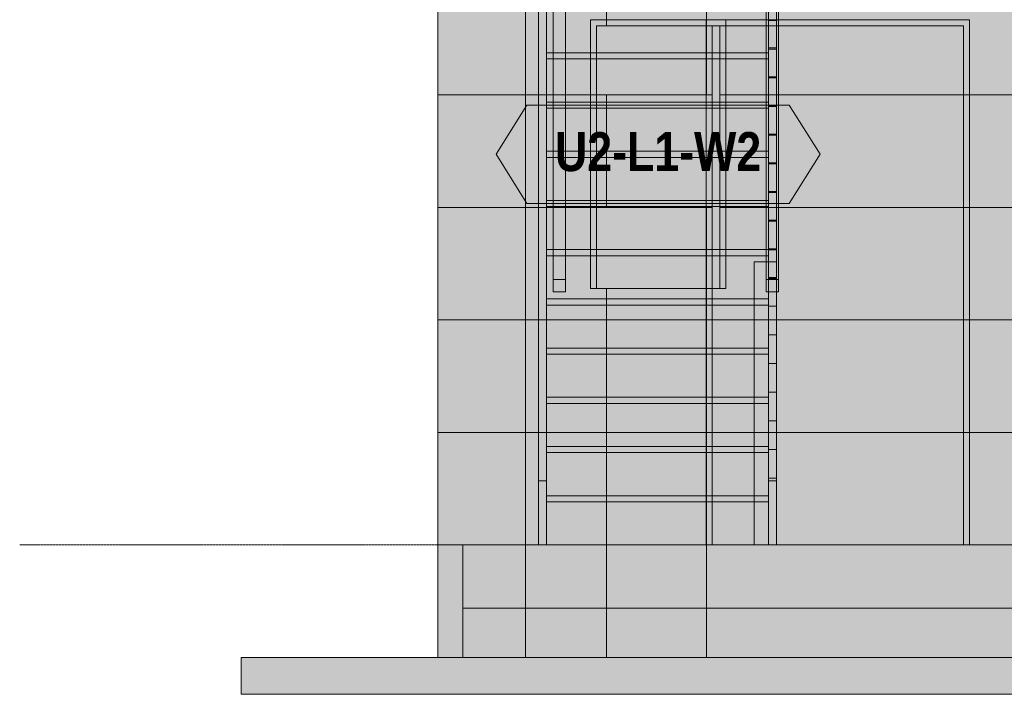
# Model space of a CAD drawing. Header units: millimetres. Extents: x -14427 to 3858, y -4805 to 8167.
# Tile 2 of 30: x -13952 to -9950, y -607 to 2135. Entities that reach past the tile are written whole.
import ezdxf
from ezdxf.enums import TextEntityAlignment as Align

# ---------------------------------------------------------------- set-up
doc = ezdxf.new("R2010")
doc.units = ezdxf.units.MM
doc.linetypes.add('DASHED', pattern=[1.524, 1.27, -0.254])
for name, color, linetype in [('FILL-C_DDC89D', 7, 'Continuous'), ('FILL-C_DEC89D', 7, 'Continuous'), ('FILL-EPS', 7, 'Continuous'), ('FILL-LIGHT', 7, 'Continuous'), ('FILL-TIMBER', 7, 'Continuous'), ('FILL-WHITE', 7, 'Continuous'), ('LINE-C_2E8C94', 7, 'Continuous'), ('LINE-C_337880', 7, 'Continuous'), ('LINE-INK', 7, 'Continuous'), ('LINE-STEEL-DASH', 7, 'DASHED'), ('LINE-STEEL_GREY', 7, 'Continuous'), ('LINE-TEAL_DK', 7, 'Continuous'), ('LINE-TIMBER_DK', 7, 'Continuous'), ('TEXT-TEAL_DK', 7, 'Continuous')]:
    doc.layers.add(name, color=color, linetype=linetype)
doc.styles.add('OpenSansCondensed-Bold', font='OpenSansCondensed-Bold.ttf')

msp = doc.modelspace()

# ---------------------------------------------------------------- hatches: boundary and pattern name
at = {"layer": 'FILL-C_DDC89D', "true_color": 0xddc89d}
h = msp.add_hatch(color=9, dxfattribs=at)
h.dxf.hatch_style = 1
h.paths.add_polyline_path([(-11843.4, 260), (-11843.4, 2670.8), (-11811.4, 2670.8), (-11811.4, 260)])
h = msp.add_hatch(color=9, dxfattribs=at)
h.dxf.hatch_style = 1
h.paths.add_polyline_path([(-10908.4, 260), (-10908.4, 2670.8), (-10876.4, 2670.8), (-10876.4, 260)])
at = {"layer": 'FILL-C_DEC89D', "true_color": 0xdec89d}
h = msp.add_hatch(color=31, dxfattribs=at)
h.dxf.hatch_style = 1
h.paths.add_polyline_path([(-11783.4, 1078.3), (-11783.4, 3480), (-11733.4, 3480), (-11733.4, 1078.3)])
h = msp.add_hatch(color=31, dxfattribs=at)
h.dxf.hatch_style = 1
h.paths.add_polyline_path([(-10917.4, 1078.3), (-10917.4, 3480), (-10867.4, 3480), (-10867.4, 1078.3)])
h = msp.add_hatch(color=31, dxfattribs=at)
h.dxf.hatch_style = 1
h.paths.add_polyline_path([(-11783.4, 3430), (-11733.4, 3430), (-11733.4, 1028.2), (-11783.4, 1028.2)])
h = msp.add_hatch(color=31, dxfattribs=at)
h.dxf.hatch_style = 1
h.paths.add_polyline_path([(-10917.4, 3430), (-10867.4, 3430), (-10867.4, 1028.2), (-10917.4, 1028.2)])
h = msp.add_hatch(color=31, dxfattribs=at)
h.dxf.hatch_style = 1
h.paths.add_polyline_path([(-11843.4, 2301.4), (-11843.4, 2301.4), (-11843.4, 2301.4), (-11811.4, 2301.4), (-11811.4, 0), (-11811.4, 0), (-11811.4, 0), (-11843.4, 0)])
h = msp.add_hatch(color=31, dxfattribs=at)
h.dxf.hatch_style = 1
h.paths.add_polyline_path([(-10908.4, 2301.4), (-10908.4, 2301.4), (-10908.4, 2301.4), (-10876.4, 2301.4), (-10876.4, 0), (-10876.4, 0), (-10876.4, 0), (-10908.4, 0)])
at = {"layer": 'FILL-EPS', "true_color": 0xccffff}
h = msp.add_hatch(color=7, dxfattribs=at)
h.dxf.hatch_style = 1
h.paths.add_polyline_path([(-12252.4, 0), (-12252.4, 2743.2), (-11896.8, 2743.2), (-11896.6, 2744.8), (-11896.5, 2744.8), (-11896.5, 0), (-11896.8, 0)])
h = msp.add_hatch(color=7, dxfattribs=at)
h.dxf.hatch_style = 1
h.paths.add_polyline_path([(-12252.4, 2743.2), (-11896.5, 2743.2), (-11896.5, 0), (-12252.4, 0)])
h = msp.add_hatch(color=7, dxfattribs=at)
h.dxf.hatch_style = 1
h.paths.add_polyline_path([(-12252.4, 2743.2), (-11896.8, 2743.2), (-11896.8, 0), (-12252.4, 0)])
h = msp.add_hatch(color=7, dxfattribs=at)
h.dxf.hatch_style = 1
h.paths.add_polyline_path([(-12252.4, 0), (-12252.4, 2743.2), (-11896.8, 2743.2), (-11896.8, 0)])
h = msp.add_hatch(color=7, dxfattribs=at)
h.dxf.hatch_style = 1
h.paths.add_polyline_path([(-12252.4, 2743.2), (-11896.8, 2743.2), (-11896.5, 2743.2), (-11896.5, 0), (-11896.5, 0), (-11896.5, 0), (-11896.5, -1.6), (-11896.6, -1.6), (-11896.8, 0), (-12252.4, 0)])
h = msp.add_hatch(color=7, dxfattribs=at)
h.dxf.hatch_style = 1
h.paths.add_polyline_path([(-12252.4, 0), (-12252.4, 2743.2), (-11896.5, 2743.2), (-11896.5, 0)])
h = msp.add_hatch(color=7, dxfattribs=at)
h.dxf.hatch_style = 1
h.paths.add_polyline_path([(-11896.5, 2743.2), (-355.9, 2743.2), (-355.9, 0), (-1116, 0), (-1116, 2109.1), (-2136.5, 2109.1), (-2136.5, 0), (-10116.4, 0), (-10116.4, 2109.1), (-11136.9, 2109.1), (-11136.9, 0), (-11896.5, 0)])
h.paths.add_polyline_path([(-5520.5, 2109.1), (-5520.5, 737), (-3695, 737), (-3695, 2109.1)], flags=0)
h.paths.add_polyline_path([(-8557.9, 2109.1), (-8557.9, 737), (-6732.4, 737), (-6732.4, 2109.1)], flags=0)
h = msp.add_hatch(color=7, dxfattribs=at)
h.dxf.hatch_style = 1
h.paths.add_polyline_path([(-11896.5, 2743.2), (-355.9, 2743.2), (-355.9, 0), (-1091, 0), (-1091, 2134.1), (-2161.5, 2134.1), (-2161.5, 0), (-10091.4, 0), (-10091.4, 2134.1), (-11161.9, 2134.1), (-11161.9, 0), (-11896.5, 0)])
h.paths.add_polyline_path([(-5545.5, 737), (-3670, 737), (-3670, 2134.1), (-5545.5, 2134.1)], flags=0)
h.paths.add_polyline_path([(-8582.9, 737), (-6707.4, 737), (-6707.4, 2134.1), (-8582.9, 2134.1)], flags=0)
h = msp.add_hatch(color=7, dxfattribs=at)
h.dxf.hatch_style = 1
h.paths.add_polyline_path([(-11896.5, 2743.2), (-355.9, 2743.2), (-355.9, 0), (-4128, 0), (-4128, 2134.1), (-5198.5, 2134.1), (-5198.5, 0), (-7053.4, 0), (-7053.4, 2134.1), (-8123.9, 2134.1), (-8123.9, 0), (-11896.5, 0)])
h.paths.add_polyline_path([(-619.5, 2134.1), (-1170, 2134.1), (-1170, 1041.8), (-619.5, 1041.8)], flags=0)
h.paths.add_polyline_path([(-2432, 1041.8), (-2432, 2134.1), (-3632.5, 2134.1), (-3632.5, 1041.8)], flags=0)
h.paths.add_polyline_path([(-8619.4, 1041.8), (-8619.4, 2134.1), (-9819.9, 2134.1), (-9819.9, 1041.8)], flags=0)
h.paths.add_polyline_path([(-11081.9, 2134.1), (-11632.4, 2134.1), (-11632.4, 1041.8), (-11081.9, 1041.8)], flags=0)
h = msp.add_hatch(color=7, dxfattribs=at)
h.dxf.hatch_style = 1
h.paths.add_polyline_path([(-11896.5, 0), (-11896.5, 2743.2), (-355.9, 2743.2), (-355.9, 0), (-4153, 0), (-4153, 2109.1), (-5173.5, 2109.1), (-5173.5, 0), (-7078.4, 0), (-7078.4, 2109.1), (-8098.9, 2109.1), (-8098.9, 0)])
h.paths.add_polyline_path([(-644.5, 1041.8), (-644.5, 2109.1), (-1145, 2109.1), (-1145, 1041.8)], flags=0)
h.paths.add_polyline_path([(-2457, 1041.8), (-2457, 2109.1), (-3607.5, 2109.1), (-3607.5, 1041.8)], flags=0)
h.paths.add_polyline_path([(-8644.4, 2109.1), (-9794.9, 2109.1), (-9794.9, 1041.8), (-8644.4, 1041.8)], flags=0)
h.paths.add_polyline_path([(-11106.9, 2109.1), (-11607.4, 2109.1), (-11607.4, 1041.8), (-11106.9, 1041.8)], flags=0)
h = msp.add_hatch(color=7, dxfattribs=at)
h.dxf.hatch_style = 1
h.paths.add_polyline_path([(-11632.4, 2134.1), (-11081.9, 2134.1), (-11081.9, 1041.8), (-11106.9, 1041.8), (-11106.9, 2109.1), (-11607.4, 2109.1), (-11607.4, 1041.8), (-11632.4, 1041.8)])
h = msp.add_hatch(color=7, dxfattribs=at)
h.dxf.hatch_style = 1
h.paths.add_polyline_path([(-11161.9, 2134.1), (-10091.4, 2134.1), (-10091.4, 0), (-10116.4, 0), (-10116.4, 2109.1), (-11136.9, 2109.1), (-11136.9, 0), (-11161.9, 0)])
at = {"layer": 'FILL-EPS', "true_color": 0xc0f0f0}
h = msp.add_hatch(color=254, dxfattribs=at)
h.dxf.hatch_style = 1
h.paths.add_polyline_path([(-12253.3, 0), (-12253.3, 1.6), (-12253.1, 1.6), (-12253, 1.6), (-12252.8, 1.6), (-12252.4, 1.6), (-12252.4, -457.2), (-12252.4, -457.2), (-12252.4, -458.8), (-12252.5, -458.8), (-12252.9, -458.8), (-12253.3, -458.8), (-12253.3, 0)])
h = msp.add_hatch(color=254, dxfattribs=at)
h.dxf.hatch_style = 1
h.paths.add_polyline_path([(-12253.3, 0), (-12253.3, 1.6), (-12253.1, 1.6), (-12253, 1.6), (-12252.8, 1.6), (-12252.4, 1.6), (-12252.4, -457.2), (-12252.4, -458.8), (-12252.5, -458.8), (-12252.9, -458.8), (-12253.3, -458.8)])
at = {"layer": 'FILL-EPS', "true_color": 0xccffff}
h = msp.add_hatch(color=7, dxfattribs=at)
h.dxf.hatch_style = 1
h.paths.add_polyline_path([(-12252.4, -457.2), (-12252.4, 0), (-11896.5, 0), (-11896.5, -457.2)])
h = msp.add_hatch(color=7, dxfattribs=at)
h.dxf.hatch_style = 1
h.paths.add_polyline_path([(-12252.4, -457.2), (-12252.4, 0), (-12150.8, 0), (-12150.8, -457.2)])
h = msp.add_hatch(color=7, dxfattribs=at)
h.dxf.hatch_style = 1
h.paths.add_polyline_path([(-12252.4, 0), (-12150.8, 0), (-12150.8, -457.2), (-12252.4, -457.2)])
h = msp.add_hatch(color=7, dxfattribs=at)
h.dxf.hatch_style = 1
h.paths.add_polyline_path([(-12252.4, -457.2), (-12252.4, 0), (-12150.8, 0), (-12150.8, -457.2)])
h = msp.add_hatch(color=7, dxfattribs=at)
h.dxf.hatch_style = 1
h.paths.add_polyline_path([(-12252.4, 0), (-12150.8, 0), (-12150.8, -457.2), (-12252.4, -457.2)])
h = msp.add_hatch(color=7, dxfattribs=at)
h.dxf.hatch_style = 1
h.paths.add_polyline_path([(-12252.4, 0), (-11896.5, 0), (-11896.5, -457.2), (-12252.4, -457.2)])
h = msp.add_hatch(color=7, dxfattribs=at)
h.dxf.hatch_style = 1
h.paths.add_polyline_path([(-12150.8, 0), (-11896.5, 0), (-11896.5, -457.2), (-12150.8, -457.2)])
h = msp.add_hatch(color=7, dxfattribs=at)
h.dxf.hatch_style = 1
h.paths.add_polyline_path([(-12150.8, -457.2), (-12150.8, 0), (-11896.5, 0), (-11896.5, -457.2)])
h = msp.add_hatch(color=7, dxfattribs=at)
h.dxf.hatch_style = 1
h.paths.add_polyline_path([(-11896.5, -457.2), (-11896.5, 0), (-355.9, 0), (-355.9, -457.2)])
h = msp.add_hatch(color=7, dxfattribs=at)
h.dxf.hatch_style = 1
h.paths.add_polyline_path([(-11896.5, 0), (-355.9, 0), (-355.9, -457.2), (-11896.5, -457.2)])
h = msp.add_hatch(color=7, dxfattribs=at)
h.dxf.hatch_style = 1
h.paths.add_polyline_path([(-11896.5, -457.2), (-11896.5, 0), (-355.9, 0), (-355.9, -457.2)])
h = msp.add_hatch(color=7, dxfattribs=at)
h.dxf.hatch_style = 1
h.paths.add_polyline_path([(-11896.5, 0), (-355.9, 0), (-355.9, -457.2), (-11896.5, -457.2)])
at = {"layer": 'FILL-LIGHT', "true_color": 0xdbdbde}
h = msp.add_hatch(color=254, dxfattribs=at)
h.dxf.hatch_style = 1
h.paths.add_polyline_path([(-12150.8, 0), (-101.6, 0), (-101.6, -257.2), (-12150.8, -257.2)])
h = msp.add_hatch(color=254, dxfattribs=at)
h.dxf.hatch_style = 1
h.paths.add_polyline_path([(-12150.8, -257.2), (-12150.8, 0), (-101.6, 0), (-101.6, -257.2)])
h = msp.add_hatch(color=254, dxfattribs=at)
h.dxf.hatch_style = 1
h.paths.add_polyline_path([(-13052.4, -457.2), (800, -457.2), (800, -607.2), (-13052.4, -607.2)])
h = msp.add_hatch(color=254, dxfattribs=at)
h.dxf.hatch_style = 1
h.paths.add_polyline_path([(-13052.4, -607.2), (-13052.4, -457.2), (800, -457.2), (800, -607.2)])
at = {"layer": 'FILL-TIMBER', "true_color": 0xedd6a8}
h = msp.add_hatch(color=41, dxfattribs=at)
h.dxf.hatch_style = 1
h.paths.add_polyline_path([(-10908.4, 2830.9), (-10876.4, 2830.9), (-10876.4, 2019.6), (-10908.4, 2019.6)])
h = msp.add_hatch(color=41, dxfattribs=at)
h.dxf.hatch_style = 1
h.paths.add_polyline_path([(-10908.4, 2019.6), (-10908.4, 2830.9), (-10876.4, 2830.9), (-10876.4, 2019.6)])
h = msp.add_hatch(color=41, dxfattribs=at)
h.dxf.hatch_style = 1
h.paths.add_polyline_path([(-10908.4, 2714.3), (-10876.4, 2714.3), (-10876.4, 1903), (-10908.4, 1903)])
h = msp.add_hatch(color=41, dxfattribs=at)
h.dxf.hatch_style = 1
h.paths.add_polyline_path([(-10908.4, 1903), (-10908.4, 2714.3), (-10876.4, 2714.3), (-10876.4, 1903)])
h = msp.add_hatch(color=41, dxfattribs=at)
h.dxf.hatch_style = 1
h.paths.add_polyline_path([(-10908.4, 2597.8), (-10876.4, 2597.8), (-10876.4, 1786.5), (-10908.4, 1786.5)])
h = msp.add_hatch(color=41, dxfattribs=at)
h.dxf.hatch_style = 1
h.paths.add_polyline_path([(-10908.4, 1786.5), (-10908.4, 2597.8), (-10876.4, 2597.8), (-10876.4, 1786.5)])
h = msp.add_hatch(color=41, dxfattribs=at)
h.dxf.hatch_style = 1
h.paths.add_polyline_path([(-10908.4, 2481.2), (-10876.4, 2481.2), (-10876.4, 1669.9), (-10908.4, 1669.9)])
h = msp.add_hatch(color=41, dxfattribs=at)
h.dxf.hatch_style = 1
h.paths.add_polyline_path([(-10908.4, 1669.9), (-10908.4, 2481.2), (-10876.4, 2481.2), (-10876.4, 1669.9)])
h = msp.add_hatch(color=41, dxfattribs=at)
h.dxf.hatch_style = 1
h.paths.add_polyline_path([(-10908.4, 2364.6), (-10876.4, 2364.6), (-10876.4, 1553.3), (-10908.4, 1553.3)])
h = msp.add_hatch(color=41, dxfattribs=at)
h.dxf.hatch_style = 1
h.paths.add_polyline_path([(-10908.4, 1553.3), (-10908.4, 2364.6), (-10876.4, 2364.6), (-10876.4, 1553.3)])
h = msp.add_hatch(color=41, dxfattribs=at)
h.dxf.hatch_style = 1
h.paths.add_polyline_path([(-10908.4, 2248), (-10876.4, 2248), (-10876.4, 1436.7), (-10908.4, 1436.7)])
h = msp.add_hatch(color=41, dxfattribs=at)
h.dxf.hatch_style = 1
h.paths.add_polyline_path([(-10908.4, 1436.7), (-10908.4, 2248), (-10876.4, 2248), (-10876.4, 1436.7)])
h = msp.add_hatch(color=41, dxfattribs=at)
h.dxf.hatch_style = 1
h.paths.add_polyline_path([(-11811.4, 1975), (-11811.4, 2175), (-10908.4, 2175), (-10908.4, 2000), (-10908.4, 1975)])
h = msp.add_hatch(color=41, dxfattribs=at)
h.dxf.hatch_style = 1
h.paths.add_polyline_path([(-11811.4, 2000), (-11811.4, 2175), (-10908.4, 2175), (-10908.4, 2000)])
h = msp.add_hatch(color=41, dxfattribs=at)
h.dxf.hatch_style = 1
h.paths.add_polyline_path([(-10908.4, 2131.4), (-10876.4, 2131.4), (-10876.4, 1320.1), (-10908.4, 1320.1)])
h = msp.add_hatch(color=41, dxfattribs=at)
h.dxf.hatch_style = 1
h.paths.add_polyline_path([(-10908.4, 1320.1), (-10908.4, 2131.4), (-10876.4, 2131.4), (-10876.4, 1320.1)])
h = msp.add_hatch(color=41, dxfattribs=at)
h.dxf.hatch_style = 1
h.paths.add_polyline_path([(-10908.4, 2014.8), (-10876.4, 2014.8), (-10876.4, 1203.5), (-10908.4, 1203.5)])
h = msp.add_hatch(color=41, dxfattribs=at)
h.dxf.hatch_style = 1
h.paths.add_polyline_path([(-10908.4, 1203.5), (-10908.4, 2014.8), (-10876.4, 2014.8), (-10876.4, 1203.5)])
h = msp.add_hatch(color=41, dxfattribs=at)
h.dxf.hatch_style = 1
h.paths.add_polyline_path([(-11811.4, 2000), (-10908.4, 2000), (-10908.4, 1975), (-11811.4, 1975)])
h = msp.add_hatch(color=41, dxfattribs=at)
h.dxf.hatch_style = 1
h.paths.add_polyline_path([(-11811.4, 1975), (-10908.4, 1975), (-10908.4, 1800), (-10908.4, 1775), (-11811.4, 1775)])
h = msp.add_hatch(color=41, dxfattribs=at)
h.dxf.hatch_style = 1
h.paths.add_polyline_path([(-11811.4, 1800), (-11811.4, 1975), (-10908.4, 1975), (-10908.4, 1800)])
h = msp.add_hatch(color=41, dxfattribs=at)
h.dxf.hatch_style = 1
h.paths.add_polyline_path([(-10908.4, 1898.2), (-10876.4, 1898.2), (-10876.4, 1086.9), (-10908.4, 1086.9)])
h = msp.add_hatch(color=41, dxfattribs=at)
h.dxf.hatch_style = 1
h.paths.add_polyline_path([(-10908.4, 1086.9), (-10908.4, 1898.2), (-10876.4, 1898.2), (-10876.4, 1086.9)])
h = msp.add_hatch(color=41, dxfattribs=at)
h.dxf.hatch_style = 1
h.paths.add_polyline_path([(-11811.4, 1800), (-10908.4, 1800), (-10908.4, 1775), (-11811.4, 1775)])
h = msp.add_hatch(color=41, dxfattribs=at)
h.dxf.hatch_style = 1
h.paths.add_polyline_path([(-11811.4, 1775), (-10908.4, 1775), (-10908.4, 1600), (-10908.4, 1575), (-11811.4, 1575)])
h = msp.add_hatch(color=41, dxfattribs=at)
h.dxf.hatch_style = 1
h.paths.add_polyline_path([(-11811.4, 1600), (-11811.4, 1775), (-10908.4, 1775), (-10908.4, 1600)])
h = msp.add_hatch(color=41, dxfattribs=at)
h.dxf.hatch_style = 1
h.paths.add_polyline_path([(-10908.4, 1781.6), (-10876.4, 1781.6), (-10876.4, 970.3), (-10908.4, 970.3)])
h = msp.add_hatch(color=41, dxfattribs=at)
h.dxf.hatch_style = 1
h.paths.add_polyline_path([(-10908.4, 970.3), (-10908.4, 1781.6), (-10876.4, 1781.6), (-10876.4, 970.3)])
h = msp.add_hatch(color=41, dxfattribs=at)
h.dxf.hatch_style = 1
h.paths.add_polyline_path([(-10908.4, 1665), (-10876.4, 1665), (-10876.4, 853.7), (-10908.4, 853.7)])
h = msp.add_hatch(color=41, dxfattribs=at)
h.dxf.hatch_style = 1
h.paths.add_polyline_path([(-10908.4, 853.7), (-10908.4, 1665), (-10876.4, 1665), (-10876.4, 853.7)])
h = msp.add_hatch(color=41, dxfattribs=at)
h.dxf.hatch_style = 1
h.paths.add_polyline_path([(-11811.4, 1600), (-10908.4, 1600), (-10908.4, 1575), (-11811.4, 1575)])
h = msp.add_hatch(color=41, dxfattribs=at)
h.dxf.hatch_style = 1
h.paths.add_polyline_path([(-11811.4, 1575), (-10908.4, 1575), (-10908.4, 1400), (-10908.4, 1375), (-11811.4, 1375)])
h = msp.add_hatch(color=41, dxfattribs=at)
h.dxf.hatch_style = 1
h.paths.add_polyline_path([(-11811.4, 1400), (-11811.4, 1575), (-10908.4, 1575), (-10908.4, 1400)])
h = msp.add_hatch(color=41, dxfattribs=at)
h.dxf.hatch_style = 1
h.paths.add_polyline_path([(-10908.4, 1548.4), (-10876.4, 1548.4), (-10876.4, 737.1), (-10908.4, 737.1)])
h = msp.add_hatch(color=41, dxfattribs=at)
h.dxf.hatch_style = 1
h.paths.add_polyline_path([(-10908.4, 737.1), (-10908.4, 1548.4), (-10876.4, 1548.4), (-10876.4, 737.1)])
h = msp.add_hatch(color=41, dxfattribs=at)
h.dxf.hatch_style = 1
h.paths.add_polyline_path([(-10908.4, 1431.8), (-10876.4, 1431.8), (-10876.4, 620.5), (-10908.4, 620.5)])
h = msp.add_hatch(color=41, dxfattribs=at)
h.dxf.hatch_style = 1
h.paths.add_polyline_path([(-10908.4, 620.5), (-10908.4, 1431.8), (-10876.4, 1431.8), (-10876.4, 620.5)])
h = msp.add_hatch(color=41, dxfattribs=at)
h.dxf.hatch_style = 1
h.paths.add_polyline_path([(-11811.4, 1400), (-10908.4, 1400), (-10908.4, 1375), (-11811.4, 1375)])
h = msp.add_hatch(color=41, dxfattribs=at)
h.dxf.hatch_style = 1
h.paths.add_polyline_path([(-11811.4, 1375), (-10908.4, 1375), (-10908.4, 1200), (-10908.4, 1175), (-11811.4, 1175)])
h = msp.add_hatch(color=41, dxfattribs=at)
h.dxf.hatch_style = 1
h.paths.add_polyline_path([(-11811.4, 1200), (-11811.4, 1375), (-10908.4, 1375), (-10908.4, 1200)])
h = msp.add_hatch(color=41, dxfattribs=at)
h.dxf.hatch_style = 1
h.paths.add_polyline_path([(-10908.4, 1315.2), (-10876.4, 1315.2), (-10876.4, 503.9), (-10908.4, 503.9)])
h = msp.add_hatch(color=41, dxfattribs=at)
h.dxf.hatch_style = 1
h.paths.add_polyline_path([(-10908.4, 503.9), (-10908.4, 1315.2), (-10876.4, 1315.2), (-10876.4, 503.9)])
h = msp.add_hatch(color=41, dxfattribs=at)
h.dxf.hatch_style = 1
h.paths.add_polyline_path([(-11811.4, 1200), (-10908.4, 1200), (-10908.4, 1175), (-11811.4, 1175)])
h = msp.add_hatch(color=41, dxfattribs=at)
h.dxf.hatch_style = 1
h.paths.add_polyline_path([(-11811.4, 1175), (-10908.4, 1175), (-10908.4, 1000), (-10908.4, 975), (-11811.4, 975)])
h = msp.add_hatch(color=41, dxfattribs=at)
h.dxf.hatch_style = 1
h.paths.add_polyline_path([(-11811.4, 1000), (-11811.4, 1175), (-10908.4, 1175), (-10908.4, 1000)])
h = msp.add_hatch(color=41, dxfattribs=at)
h.dxf.hatch_style = 1
h.paths.add_polyline_path([(-10908.4, 1198.7), (-10876.4, 1198.7), (-10876.4, 387.4), (-10908.4, 387.4)])
h = msp.add_hatch(color=41, dxfattribs=at)
h.dxf.hatch_style = 1
h.paths.add_polyline_path([(-10908.4, 387.4), (-10908.4, 1198.7), (-10876.4, 1198.7), (-10876.4, 387.4)])
h = msp.add_hatch(color=41, dxfattribs=at)
h.dxf.hatch_style = 1
h.paths.add_polyline_path([(-10966.4, 1150), (-10876.4, 1150), (-10876.4, 0), (-10966.4, 0)])
h = msp.add_hatch(color=41, dxfattribs=at)
h.dxf.hatch_style = 1
h.paths.add_polyline_path([(-10966.4, 0), (-10966.4, 1150), (-10876.4, 1150), (-10876.4, 1078.3), (-10867.4, 1078.3), (-10867.4, 1028.2), (-10876.4, 1028.2), (-10876.4, 0)])
h = msp.add_hatch(color=41, dxfattribs=at)
h.dxf.hatch_style = 1
h.paths.add_polyline_path([(-10908.4, 1082.1), (-10876.4, 1082.1), (-10876.4, 270.8), (-10908.4, 270.8)])
h = msp.add_hatch(color=41, dxfattribs=at)
h.dxf.hatch_style = 1
h.paths.add_polyline_path([(-10908.4, 270.8), (-10908.4, 1082.1), (-10876.4, 1082.1), (-10876.4, 270.8)])
h = msp.add_hatch(color=41, dxfattribs=at)
h.dxf.hatch_style = 1
h.paths.add_polyline_path([(-11783.4, 1078.3), (-11733.4, 1078.3), (-11733.4, 1028.2), (-11783.4, 1028.2)])
h = msp.add_hatch(color=41, dxfattribs=at)
h.dxf.hatch_style = 1
h.paths.add_polyline_path([(-11811.4, 1000), (-10908.4, 1000), (-10908.4, 975), (-11811.4, 975)])
h = msp.add_hatch(color=41, dxfattribs=at)
h.dxf.hatch_style = 1
h.paths.add_polyline_path([(-11811.4, 975), (-10908.4, 975), (-10908.4, 800), (-10908.4, 775), (-11811.4, 775)])
h = msp.add_hatch(color=41, dxfattribs=at)
h.dxf.hatch_style = 1
h.paths.add_polyline_path([(-11811.4, 800), (-11811.4, 975), (-10908.4, 975), (-10908.4, 800)])
h = msp.add_hatch(color=41, dxfattribs=at)
h.dxf.hatch_style = 1
h.paths.add_polyline_path([(-11811.4, 800), (-10908.4, 800), (-10908.4, 775), (-11811.4, 775)])
h = msp.add_hatch(color=41, dxfattribs=at)
h.dxf.hatch_style = 1
h.paths.add_polyline_path([(-11811.4, 775), (-10908.4, 775), (-10908.4, 600), (-10908.4, 575), (-11811.4, 575)])
h = msp.add_hatch(color=41, dxfattribs=at)
h.dxf.hatch_style = 1
h.paths.add_polyline_path([(-11811.4, 600), (-11811.4, 775), (-10908.4, 775), (-10908.4, 600)])
h = msp.add_hatch(color=41, dxfattribs=at)
h.dxf.hatch_style = 1
h.paths.add_polyline_path([(-11811.4, 600), (-10908.4, 600), (-10908.4, 575), (-11811.4, 575)])
h = msp.add_hatch(color=41, dxfattribs=at)
h.dxf.hatch_style = 1
h.paths.add_polyline_path([(-11811.4, 575), (-10908.4, 575), (-10908.4, 400), (-10908.4, 375), (-11811.4, 375)])
h = msp.add_hatch(color=41, dxfattribs=at)
h.dxf.hatch_style = 1
h.paths.add_polyline_path([(-11811.4, 400), (-11811.4, 575), (-10908.4, 575), (-10908.4, 400)])
h = msp.add_hatch(color=41, dxfattribs=at)
h.dxf.hatch_style = 1
h.paths.add_polyline_path([(-11811.4, 400), (-10908.4, 400), (-10908.4, 375), (-11811.4, 375)])
h = msp.add_hatch(color=41, dxfattribs=at)
h.dxf.hatch_style = 1
h.paths.add_polyline_path([(-11811.4, 375), (-10908.4, 375), (-10908.4, 200), (-10908.4, 175), (-11811.4, 175)])
h = msp.add_hatch(color=41, dxfattribs=at)
h.dxf.hatch_style = 1
h.paths.add_polyline_path([(-11811.4, 200), (-11811.4, 375), (-10908.4, 375), (-10908.4, 200)])
h = msp.add_hatch(color=41, dxfattribs=at)
h.dxf.hatch_style = 1
h.paths.add_polyline_path([(-11843.4, 260), (-11811.4, 260), (-11811.4, 0), (-11843.4, 0)])
h = msp.add_hatch(color=41, dxfattribs=at)
h.dxf.hatch_style = 1
h.paths.add_polyline_path([(-11811.4, 200), (-10908.4, 200), (-10908.4, 175), (-11811.4, 175)])
h = msp.add_hatch(color=41, dxfattribs=at)
h.dxf.hatch_style = 1
h.paths.add_polyline_path([(-11811.4, 175), (-10908.4, 175), (-10908.4, 0), (-11811.4, 0)])
h = msp.add_hatch(color=41, dxfattribs=at)
h.dxf.hatch_style = 1
h.paths.add_polyline_path([(-11811.4, 0), (-11811.4, 175), (-10908.4, 175), (-10908.4, 0)])
at = {"layer": 'FILL-WHITE', "true_color": 0xffffff}
h = msp.add_hatch(color=7, dxfattribs=at)
h.dxf.hatch_style = 1
h.paths.add_polyline_path([(-11632.4, 1041.8), (-11632.4, 2133.6), (-11082.4, 2133.6), (-11082.4, 1041.8)])
h = msp.add_hatch(color=7, dxfattribs=at)
h.dxf.hatch_style = 1
h.paths.add_polyline_path([(-11632.4, 2133.6), (-11082.4, 2133.6), (-11082.4, 1041.8), (-11632.4, 1041.8)])
h = msp.add_hatch(color=7, dxfattribs=at)
h.dxf.hatch_style = 1
h.paths.add_polyline_path([(-11632.4, 2133.6), (-11082.4, 2133.6), (-11082.4, 1041.8), (-11632.4, 1041.8)])
h = msp.add_hatch(color=7, dxfattribs=at)
h.dxf.hatch_style = 1
h.paths.add_polyline_path([(-12015.7, 1587.7), (-11890.7, 1787.7), (-10824.1, 1787.7), (-10699.1, 1587.7), (-10824.1, 1387.7), (-11890.7, 1387.7)])

# ---------------------------------------------------------------- linework, layer by layer
at = {"layer": 'LINE-C_2E8C94', "lineweight": 5}
for points in [[(-12252.4, 0), (-12252.4, 0), (-12252.4, 0), (-12252.4, 2743.2), (-11896.8, 2743.2), (-11896.6, 2744.8), (-11896.6, 2744.8), (-11896.5, 2744.8), (-11896.5, 0), (-11896.8, 0), (-11896.8, 0), (-11896.8, 0)], [(-12252.4, 2743.2), (-12252.4, 2743.2), (-12252.4, 2743.2), (-12252.4, 2743.2), (-11896.5, 2743.2), (-11896.5, 0), (-11896.5, 0), (-11896.5, 0), (-11896.5, 0), (-12252.4, 0)], [(-12252.4, 2743.2), (-11896.8, 2743.2), (-11896.8, 0), (-11896.8, 0), (-12252.4, 0), (-12252.4, 2743.2)], [(-12252.4, 0), (-12252.4, 0), (-12252.4, 2743.2), (-11896.8, 2743.2), (-11896.8, 2743.2), (-11896.8, 0)], [(-12252.4, 2743.2), (-11896.8, 2743.2), (-11896.8, 2743.2), (-11896.5, 2743.2), (-11896.5, 0), (-11896.5, 0), (-11896.5, 0), (-11896.5, -1.6), (-11896.6, -1.6), (-11896.6, -1.6), (-11896.6, -1.6), (-11896.8, 0), (-12252.4, 0), (-12252.4, 2743.2)], [(-12252.4, 0), (-12252.4, 0), (-12252.4, 0), (-12252.4, 2743.2), (-11896.5, 2743.2), (-11896.5, 2743.2), (-11896.5, 2743.2), (-11896.5, 2743.2), (-11896.5, 0), (-12252.4, 0)], [(-11896.5, 2743.2), (-355.9, 2743.2), (-355.9, 0), (-1116, 0), (-1116, 2109.1), (-2136.5, 2109.1), (-2136.5, 0), (-10116.4, 0), (-10116.4, 2109.1), (-11136.9, 2109.1), (-11136.9, 0), (-11896.5, 0)], [(-11896.5, 2743.2), (-355.9, 2743.2), (-355.9, 0), (-1091, 0), (-1091, 2134.1), (-2161.5, 2134.1), (-2161.5, 0), (-10091.4, 0), (-10091.4, 2134.1), (-11161.9, 2134.1), (-11161.9, 0), (-11896.5, 0)], [(-11896.5, 2743.2), (-355.9, 2743.2), (-355.9, 0), (-4128, 0), (-4128, 2134.1), (-5198.5, 2134.1), (-5198.5, 0), (-7053.4, 0), (-7053.4, 2134.1), (-8123.9, 2134.1), (-8123.9, 0), (-11896.5, 0)], [(-11896.5, 0), (-11896.5, 2743.2), (-355.9, 2743.2), (-355.9, 0), (-4153, 0), (-4153, 2109.1), (-5173.5, 2109.1), (-5173.5, 0), (-7078.4, 0), (-7078.4, 2109.1), (-8098.9, 2109.1), (-8098.9, 0)], [(-11081.9, 2134.1), (-11632.4, 2134.1), (-11632.4, 1041.8), (-11081.9, 1041.8)], [(-11632.4, 2134.1), (-11081.9, 2134.1), (-11081.9, 1041.8), (-11106.9, 1041.8), (-11106.9, 2109.1), (-11607.4, 2109.1), (-11607.4, 1041.8), (-11632.4, 1041.8)], [(-11632.4, 2134.1), (-11632.4, 2134.1), (-11632.4, 2134.1), (-11632.4, 2134.1)], [(-11161.9, 2134.1), (-10091.4, 2134.1), (-10091.4, 2134.1), (-10091.4, 0), (-10116.4, 0), (-10116.4, 0), (-10116.4, 2109.1), (-11136.9, 2109.1), (-11136.9, 0), (-11161.9, 0), (-11161.9, 0)], [(-11106.9, 2109.1), (-11607.4, 2109.1), (-11607.4, 1041.8), (-11106.9, 1041.8)], [(-12253.3, 0), (-12253.3, 1.6), (-12253.1, 1.6), (-12253, 1.6), (-12252.8, 1.6), (-12252.4, 1.6), (-12252.4, -457.2), (-12252.4, -457.2), (-12252.4, -458.8), (-12252.5, -458.8), (-12252.9, -458.8), (-12253.3, -458.8), (-12253.3, 0)], [(-12253.3, 0), (-12253.3, 0), (-12253.3, 1.6), (-12253.1, 1.6), (-12253, 1.6), (-12252.8, 1.6), (-12252.4, 1.6), (-12252.4, -457.2), (-12252.4, -457.2), (-12252.4, -458.8), (-12252.5, -458.8), (-12252.9, -458.8), (-12253.3, -458.8)], [(-12252.4, -457.2), (-12252.4, -457.2), (-12252.4, 0), (-11896.5, 0), (-11896.5, 0), (-11896.5, 0), (-11896.5, -457.2)], [(-12252.4, -457.2), (-12252.4, 0), (-12150.8, 0), (-12150.8, 0), (-12150.8, -457.2)], [(-12252.4, 0), (-12150.8, 0), (-12150.8, -457.2), (-12252.4, -457.2)], [(-12252.4, -457.2), (-12252.4, 0), (-12150.8, 0), (-12150.8, 0), (-12150.8, -457.2)], [(-12252.4, 0), (-12150.8, 0), (-12150.8, -457.2), (-12252.4, -457.2), (-12252.4, 0)], [(-12252.4, 0), (-12252.4, 0), (-12252.4, 0), (-12252.4, 0), (-11896.5, 0), (-11896.5, -457.2), (-11896.5, -457.2), (-11896.5, -457.2), (-11896.5, -457.2), (-12252.4, -457.2)], [(-12150.8, 0), (-11896.5, 0), (-11896.5, -457.2), (-11896.5, -457.2), (-12150.8, -457.2), (-12150.8, 0)], [(-12150.8, -457.2), (-12150.8, 0), (-11896.5, 0), (-11896.5, -457.2)], [(-11896.5, -457.2), (-11896.5, 0), (-355.9, 0), (-355.9, 0), (-355.9, -457.2)], [(-11896.5, 0), (-355.9, 0), (-355.9, -457.2), (-11896.5, -457.2)], [(-11896.5, -457.2), (-11896.5, 0), (-355.9, 0), (-355.9, 0), (-355.9, -457.2)], [(-11896.5, 0), (-355.9, 0), (-355.9, -457.2), (-11896.5, -457.2), (-11896.5, 0)]]:
    msp.add_lwpolyline(points, close=True, dxfattribs=at)
at = {"layer": 'LINE-C_337880', "lineweight": 5}
for p, q in [((-11566.6, 2110.1), (-11566.6, 2286)), ((-11160.2, 1828.8), (-11160.2, 2286)), ((-11566.6, 2110.1), (-11566.6, 2133.1)), ((-11160.2, 1828.8), (-11160.2, 2133.1)), ((-12251.4, 1828.8), (-11897.5, 1828.8)), ((-12251.4, 1828.8), (-11897.5, 1828.8)), ((-12251.4, 1828.8), (-11897.8, 1828.8)), ((-12251.4, 1828.8), (-11897.8, 1828.8)), ((-12251.4, 1828.8), (-11897.5, 1828.8)), ((-12251.4, 1828.8), (-11897.5, 1828.8)), ((-11895.5, 1828.8), (-11566.6, 1828.8)), ((-11895.5, 1828.8), (-11566.6, 1828.8)), ((-11895.5, 1828.8), (-11633.4, 1828.8)), ((-11895.5, 1828.8), (-11608.4, 1828.8)), ((-11631.4, 1828.8), (-11608.4, 1828.8)), ((-11566.6, 1371.6), (-11566.6, 1828.8)), ((-11566.6, 1828.8), (-11160.2, 1828.8)), ((-11566.6, 1371.6), (-11566.6, 1828.8)), ((-11566.6, 1828.8), (-11162.9, 1828.8)), ((-11160.2, 1828.8), (-11137.9, 1828.8)), ((-11160.2, 1828.8), (-11137.9, 1828.8)), ((-11105.9, 1828.8), (-11082.9, 1828.8)), ((-11105.9, 1828.8), (-9795.9, 1828.8)), ((-11080.9, 1828.8), (-9820.9, 1828.8)), ((-10115.4, 1828.8), (-8721.8, 1828.8)), ((-10115.4, 1828.8), (-10092.4, 1828.8)), ((-10090.4, 1828.8), (-8721.8, 1828.8)), ((-12251.4, 1371.6), (-11897.5, 1371.6)), ((-12251.4, 1371.6), (-11897.5, 1371.6)), ((-12251.4, 1371.6), (-11897.8, 1371.6)), ((-12251.4, 1371.6), (-11897.8, 1371.6)), ((-12251.4, 1371.6), (-11897.5, 1371.6)), ((-12251.4, 1371.6), (-11897.5, 1371.6)), ((-11895.5, 1371.6), (-11566.6, 1371.6)), ((-11895.5, 1371.6), (-11566.6, 1371.6)), ((-11895.5, 1371.6), (-11633.4, 1371.6)), ((-11895.5, 1371.6), (-11608.4, 1371.6)), ((-11631.4, 1371.6), (-11608.4, 1371.6)), ((-11566.6, 1371.6), (-11160.2, 1371.6)), ((-11566.6, 1371.6), (-11162.9, 1371.6)), ((-11160.2, 914.4), (-11160.2, 1371.6)), ((-11160.2, 1371.6), (-11137.9, 1371.6)), ((-11160.2, 914.4), (-11160.2, 1371.6)), ((-11160.2, 1371.6), (-11137.9, 1371.6)), ((-11105.9, 1371.6), (-11082.9, 1371.6)), ((-11105.9, 1371.6), (-9795.9, 1371.6)), ((-11080.9, 1371.6), (-9820.9, 1371.6)), ((-10115.4, 1371.6), (-8558.9, 1371.6)), ((-10115.4, 1371.6), (-10092.4, 1371.6)), ((-10090.4, 1371.6), (-8583.9, 1371.6)), ((-11566.6, 914.4), (-11566.6, 1040.8)), ((-11566.6, 914.4), (-11566.6, 1040.8)), ((-12251.4, 914.4), (-11897.5, 914.4)), ((-12251.4, 914.4), (-11897.5, 914.4)), ((-12251.4, 914.4), (-11897.8, 914.4)), ((-12251.4, 914.4), (-11897.8, 914.4)), ((-12251.4, 914.4), (-11897.5, 914.4)), ((-12251.4, 914.4), (-11897.5, 914.4)), ((-11895.5, 914.4), (-11566.6, 914.4)), ((-11895.5, 914.4), (-11566.6, 914.4)), ((-11895.5, 914.4), (-11566.6, 914.4)), ((-11895.5, 914.4), (-11566.6, 914.4)), ((-11566.6, 457.2), (-11566.6, 914.4)), ((-11566.6, 914.4), (-11160.2, 914.4)), ((-11566.6, 457.2), (-11566.6, 914.4)), ((-11566.6, 914.4), (-11162.9, 914.4)), ((-11566.6, 914.4), (-11160.2, 914.4)), ((-11566.6, 914.4), (-11160.2, 914.4)), ((-11160.2, 914.4), (-11137.9, 914.4)), ((-11160.2, 914.4), (-11137.9, 914.4)), ((-11160.2, 457.2), (-11160.2, 914.4)), ((-11160.2, 914.4), (-9128.2, 914.4)), ((-11160.2, 457.2), (-11160.2, 914.4)), ((-11160.2, 914.4), (-9128.2, 914.4)), ((-10115.4, 914.4), (-9128.2, 914.4)), ((-10115.4, 914.4), (-10092.4, 914.4)), ((-10090.4, 914.4), (-9128.2, 914.4)), ((-12251.4, 457.2), (-11897.5, 457.2)), ((-12251.4, 457.2), (-11897.5, 457.2)), ((-12251.4, 457.2), (-11897.8, 457.2)), ((-12251.4, 457.2), (-11897.8, 457.2)), ((-12251.4, 457.2), (-11897.5, 457.2)), ((-12251.4, 457.2), (-11897.5, 457.2)), ((-11895.5, 457.2), (-11566.6, 457.2)), ((-11895.5, 457.2), (-11566.6, 457.2)), ((-11895.5, 457.2), (-11566.6, 457.2)), ((-11895.5, 457.2), (-11566.6, 457.2)), ((-11566.6, 457.2), (-11160.2, 457.2)), ((-11566.6, 457.2), (-11162.9, 457.2)), ((-11566.6, 1), (-11566.6, 457.2)), ((-11566.6, 457.2), (-11160.2, 457.2)), ((-11566.6, 1), (-11566.6, 457.2)), ((-11566.6, 457.2), (-11160.2, 457.2)), ((-11160.2, 1), (-11160.2, 457.2)), ((-11160.2, 457.2), (-11137.9, 457.2)), ((-11160.2, 1), (-11160.2, 457.2)), ((-11160.2, 457.2), (-11137.9, 457.2)), ((-11160.2, 457.2), (-9128.2, 457.2)), ((-11160.2, 457.2), (-9128.2, 457.2)), ((-10115.4, 457.2), (-9128.2, 457.2)), ((-10115.4, 457.2), (-10092.4, 457.2)), ((-10090.4, 457.2), (-9128.2, 457.2)), ((-11566.6, -456.2), (-11566.6, -1)), ((-11566.6, -456.2), (-11566.6, -1)), ((-11160.2, -456.2), (-11160.2, -1)), ((-11160.2, -456.2), (-11160.2, -1))]:
    msp.add_line(p, q, dxfattribs=at)
at = {"layer": 'LINE-INK', "lineweight": 5}
msp.add_lwpolyline([(-11632.4, 1041.8), (-11632.4, 1041.8), (-11632.4, 2133.6), (-11632.4, 2133.6), (-11632.4, 2133.6), (-11082.4, 2133.6), (-11082.4, 2133.6), (-11082.4, 2133.6), (-11082.4, 1041.8), (-11082.4, 1041.8), (-11082.4, 1041.8), (-11632.4, 1041.8)], close=True, dxfattribs=at)
msp.add_lwpolyline([(-11632.4, 1041.8), (-11632.4, 1041.8), (-11632.4, 2133.6), (-11632.4, 2133.6), (-11632.4, 2133.6), (-11082.4, 2133.6), (-11082.4, 2133.6), (-11082.4, 2133.6), (-11082.4, 1041.8), (-11082.4, 1041.8), (-11082.4, 1041.8), (-11632.4, 1041.8)], close=True, dxfattribs=at)
at = {"layer": 'LINE-STEEL-DASH', "lineweight": 5}
msp.add_line((-13952.4, 0), (900, 0), dxfattribs=at)
at = {"layer": 'LINE-STEEL_GREY', "lineweight": 5}
for points in [[(-12150.8, 0), (-101.6, 0), (-101.6, -257.2), (-101.6, -257.2), (-12150.8, -257.2), (-12150.8, 0)], [(-12150.8, -257.2), (-12150.8, 0), (-101.6, 0), (-101.6, -257.2)], [(-13052.4, -457.2), (800, -457.2), (800, -607.2), (-13052.4, -607.2)], [(-13052.4, -607.2), (-13052.4, -457.2), (800, -457.2), (800, -607.2)]]:
    msp.add_lwpolyline(points, close=True, dxfattribs=at)
at = {"layer": 'LINE-TEAL_DK', "lineweight": 5}
msp.add_lwpolyline([(-12015.7, 1587.7), (-11890.7, 1787.7), (-10824.1, 1787.7), (-10699.1, 1587.7), (-10824.1, 1387.7), (-11890.7, 1387.7)], close=True, dxfattribs=at)
at = {"layer": 'LINE-TIMBER_DK', "lineweight": 5}
for points in [[(-11783.4, 1078.3), (-11783.4, 1078.3), (-11783.4, 3480), (-11733.4, 3480), (-11733.4, 3480), (-11733.4, 1078.3)], [(-10917.4, 1078.3), (-10917.4, 1078.3), (-10917.4, 3480), (-10867.4, 3480), (-10867.4, 3480), (-10867.4, 1078.3)], [(-11783.4, 3430), (-11733.4, 3430), (-11733.4, 1028.2), (-11733.4, 1028.2), (-11783.4, 1028.2), (-11783.4, 3430)], [(-10917.4, 3430), (-10867.4, 3430), (-10867.4, 1028.2), (-10867.4, 1028.2), (-10917.4, 1028.2), (-10917.4, 3430)], [(-10908.4, 2830.9), (-10908.4, 2830.9), (-10876.4, 2830.9), (-10876.4, 2019.6), (-10908.4, 2019.6), (-10908.4, 2830.9)], [(-10908.4, 2019.6), (-10908.4, 2830.9), (-10876.4, 2830.9), (-10876.4, 2830.9), (-10876.4, 2830.9), (-10876.4, 2019.6)], [(-10908.4, 2714.3), (-10908.4, 2714.3), (-10876.4, 2714.3), (-10876.4, 1903), (-10908.4, 1903), (-10908.4, 2714.3)], [(-10908.4, 1903), (-10908.4, 2714.3), (-10876.4, 2714.3), (-10876.4, 2714.3), (-10876.4, 2714.3), (-10876.4, 1903)], [(-11843.4, 260), (-11843.4, 2670.8), (-11811.4, 2670.8), (-11811.4, 260)], [(-10908.4, 260), (-10908.4, 2670.8), (-10876.4, 2670.8), (-10876.4, 260)], [(-10908.4, 2597.8), (-10908.4, 2597.8), (-10876.4, 2597.8), (-10876.4, 1786.5), (-10908.4, 1786.5), (-10908.4, 2597.8)], [(-10908.4, 1786.5), (-10908.4, 2597.8), (-10876.4, 2597.8), (-10876.4, 2597.8), (-10876.4, 2597.8), (-10876.4, 1786.5)], [(-10908.4, 2481.2), (-10908.4, 2481.2), (-10876.4, 2481.2), (-10876.4, 1669.9), (-10908.4, 1669.9), (-10908.4, 2481.2)], [(-10908.4, 1669.9), (-10908.4, 2481.2), (-10876.4, 2481.2), (-10876.4, 2481.2), (-10876.4, 2481.2), (-10876.4, 1669.9)], [(-10908.4, 2364.6), (-10908.4, 2364.6), (-10876.4, 2364.6), (-10876.4, 1553.3), (-10908.4, 1553.3), (-10908.4, 2364.6)], [(-10908.4, 1553.3), (-10908.4, 2364.6), (-10876.4, 2364.6), (-10876.4, 2364.6), (-10876.4, 2364.6), (-10876.4, 1553.3)], [(-11843.4, 2301.4), (-11843.4, 2301.4), (-11843.4, 2301.4), (-11811.4, 2301.4), (-11811.4, 0), (-11811.4, 0), (-11811.4, 0), (-11811.4, 0), (-11843.4, 0), (-11843.4, 2301.4)], [(-10908.4, 2301.4), (-10908.4, 2301.4), (-10908.4, 2301.4), (-10876.4, 2301.4), (-10876.4, 0), (-10876.4, 0), (-10876.4, 0), (-10876.4, 0), (-10908.4, 0), (-10908.4, 2301.4)], [(-10908.4, 2248), (-10908.4, 2248), (-10876.4, 2248), (-10876.4, 1436.7), (-10908.4, 1436.7), (-10908.4, 2248)], [(-10908.4, 1436.7), (-10908.4, 2248), (-10876.4, 2248), (-10876.4, 2248), (-10876.4, 2248), (-10876.4, 1436.7)], [(-11811.4, 1975), (-11811.4, 2175), (-10908.4, 2175), (-10908.4, 2000), (-10908.4, 1975)], [(-11811.4, 2000), (-11811.4, 2175), (-10908.4, 2175), (-10908.4, 2000)], [(-10908.4, 2131.4), (-10908.4, 2131.4), (-10876.4, 2131.4), (-10876.4, 1320.1), (-10908.4, 1320.1), (-10908.4, 2131.4)], [(-10908.4, 1320.1), (-10908.4, 2131.4), (-10876.4, 2131.4), (-10876.4, 2131.4), (-10876.4, 2131.4), (-10876.4, 1320.1)], [(-10908.4, 2014.8), (-10876.4, 2014.8), (-10876.4, 1203.5), (-10908.4, 1203.5)], [(-10908.4, 1203.5), (-10908.4, 2014.8), (-10876.4, 2014.8), (-10876.4, 1203.5)], [(-11811.4, 2000), (-10908.4, 2000), (-10908.4, 1975), (-11811.4, 1975)], [(-11811.4, 1975), (-10908.4, 1975), (-10908.4, 1800), (-10908.4, 1775), (-11811.4, 1775)], [(-11811.4, 1800), (-11811.4, 1975), (-10908.4, 1975), (-10908.4, 1800)], [(-10908.4, 1898.2), (-10876.4, 1898.2), (-10876.4, 1086.9), (-10908.4, 1086.9)], [(-10908.4, 1086.9), (-10908.4, 1898.2), (-10876.4, 1898.2), (-10876.4, 1086.9)], [(-11811.4, 1800), (-10908.4, 1800), (-10908.4, 1775), (-11811.4, 1775)], [(-11811.4, 1775), (-10908.4, 1775), (-10908.4, 1600), (-10908.4, 1575), (-11811.4, 1575)], [(-11811.4, 1600), (-11811.4, 1775), (-10908.4, 1775), (-10908.4, 1600)], [(-10908.4, 1781.6), (-10876.4, 1781.6), (-10876.4, 970.3), (-10908.4, 970.3)], [(-10908.4, 970.3), (-10908.4, 1781.6), (-10876.4, 1781.6), (-10876.4, 970.3)], [(-10908.4, 1665), (-10876.4, 1665), (-10876.4, 853.7), (-10908.4, 853.7)], [(-10908.4, 853.7), (-10908.4, 1665), (-10876.4, 1665), (-10876.4, 853.7)], [(-11811.4, 1600), (-10908.4, 1600), (-10908.4, 1575), (-11811.4, 1575)], [(-11811.4, 1575), (-10908.4, 1575), (-10908.4, 1400), (-10908.4, 1375), (-11811.4, 1375)], [(-11811.4, 1400), (-11811.4, 1575), (-10908.4, 1575), (-10908.4, 1400)], [(-10908.4, 1548.4), (-10876.4, 1548.4), (-10876.4, 737.1), (-10908.4, 737.1)], [(-10908.4, 737.1), (-10908.4, 1548.4), (-10876.4, 1548.4), (-10876.4, 737.1)], [(-10908.4, 1431.8), (-10876.4, 1431.8), (-10876.4, 620.5), (-10908.4, 620.5)], [(-10908.4, 620.5), (-10908.4, 1431.8), (-10876.4, 1431.8), (-10876.4, 620.5)], [(-11811.4, 1400), (-10908.4, 1400), (-10908.4, 1375), (-11811.4, 1375)], [(-11811.4, 1375), (-10908.4, 1375), (-10908.4, 1200), (-10908.4, 1175), (-11811.4, 1175)], [(-11811.4, 1200), (-11811.4, 1375), (-10908.4, 1375), (-10908.4, 1200)], [(-10908.4, 1315.2), (-10876.4, 1315.2), (-10876.4, 503.9), (-10908.4, 503.9)], [(-10908.4, 503.9), (-10908.4, 1315.2), (-10876.4, 1315.2), (-10876.4, 503.9)], [(-11811.4, 1200), (-10908.4, 1200), (-10908.4, 1175), (-11811.4, 1175)], [(-11811.4, 1175), (-10908.4, 1175), (-10908.4, 1000), (-10908.4, 975), (-11811.4, 975)], [(-11811.4, 1000), (-11811.4, 1175), (-10908.4, 1175), (-10908.4, 1000)], [(-10908.4, 1198.7), (-10876.4, 1198.7), (-10876.4, 387.4), (-10908.4, 387.4)], [(-10908.4, 387.4), (-10908.4, 1198.7), (-10876.4, 1198.7), (-10876.4, 387.4)], [(-10966.4, 1150), (-10876.4, 1150), (-10876.4, 0), (-10876.4, 0), (-10876.4, 0), (-10966.4, 0), (-10966.4, 1150)], [(-10966.4, 0), (-10966.4, 0), (-10966.4, 1150), (-10876.4, 1150), (-10876.4, 1150), (-10876.4, 1078.3), (-10867.4, 1078.3), (-10867.4, 1028.2), (-10876.4, 1028.2), (-10876.4, 0), (-10876.4, 0), (-10876.4, 0), (-10876.4, 0)], [(-10908.4, 1082.1), (-10876.4, 1082.1), (-10876.4, 270.8), (-10908.4, 270.8)], [(-10908.4, 270.8), (-10908.4, 1082.1), (-10876.4, 1082.1), (-10876.4, 270.8)], [(-11783.4, 1078.3), (-11733.4, 1078.3), (-11733.4, 1028.2), (-11783.4, 1028.2)], [(-11811.4, 1000), (-10908.4, 1000), (-10908.4, 975), (-11811.4, 975)], [(-11811.4, 975), (-10908.4, 975), (-10908.4, 800), (-10908.4, 775), (-11811.4, 775)], [(-11811.4, 800), (-11811.4, 975), (-10908.4, 975), (-10908.4, 800)], [(-11811.4, 800), (-10908.4, 800), (-10908.4, 775), (-11811.4, 775)], [(-11811.4, 775), (-10908.4, 775), (-10908.4, 600), (-10908.4, 575), (-11811.4, 575)], [(-11811.4, 600), (-11811.4, 775), (-10908.4, 775), (-10908.4, 600)], [(-11811.4, 600), (-10908.4, 600), (-10908.4, 575), (-11811.4, 575)], [(-11811.4, 575), (-10908.4, 575), (-10908.4, 400), (-10908.4, 375), (-11811.4, 375)], [(-11811.4, 400), (-11811.4, 575), (-10908.4, 575), (-10908.4, 400)], [(-11811.4, 400), (-11811.4, 400), (-10908.4, 400), (-10908.4, 375), (-10908.4, 375), (-10908.4, 375), (-11811.4, 375), (-11811.4, 400)], [(-11811.4, 375), (-10908.4, 375), (-10908.4, 200), (-10908.4, 175), (-11811.4, 175)], [(-11811.4, 200), (-11811.4, 375), (-10908.4, 375), (-10908.4, 200)], [(-11843.4, 260), (-11843.4, 260), (-11843.4, 260), (-11843.4, 260), (-11811.4, 260), (-11811.4, 0), (-11811.4, 0), (-11811.4, 0), (-11811.4, 0), (-11843.4, 0)], [(-11811.4, 200), (-10908.4, 200), (-10908.4, 175), (-11811.4, 175)], [(-11811.4, 175), (-10908.4, 175), (-10908.4, 0), (-11811.4, 0)], [(-11811.4, 0), (-11811.4, 175), (-10908.4, 175), (-10908.4, 0)]]:
    msp.add_lwpolyline(points, close=True, dxfattribs=at)

# ---------------------------------------------------------------- texts
at = {"layer": 'TEXT-TEAL_DK', "style": 'OpenSansCondensed-Bold'}
msp.add_text('U2-L1-W2', height=158.75, dxfattribs=at).set_placement((-11357.4, 1519), align=Align.CENTER)

doc.saveas('drawing.dxf')
